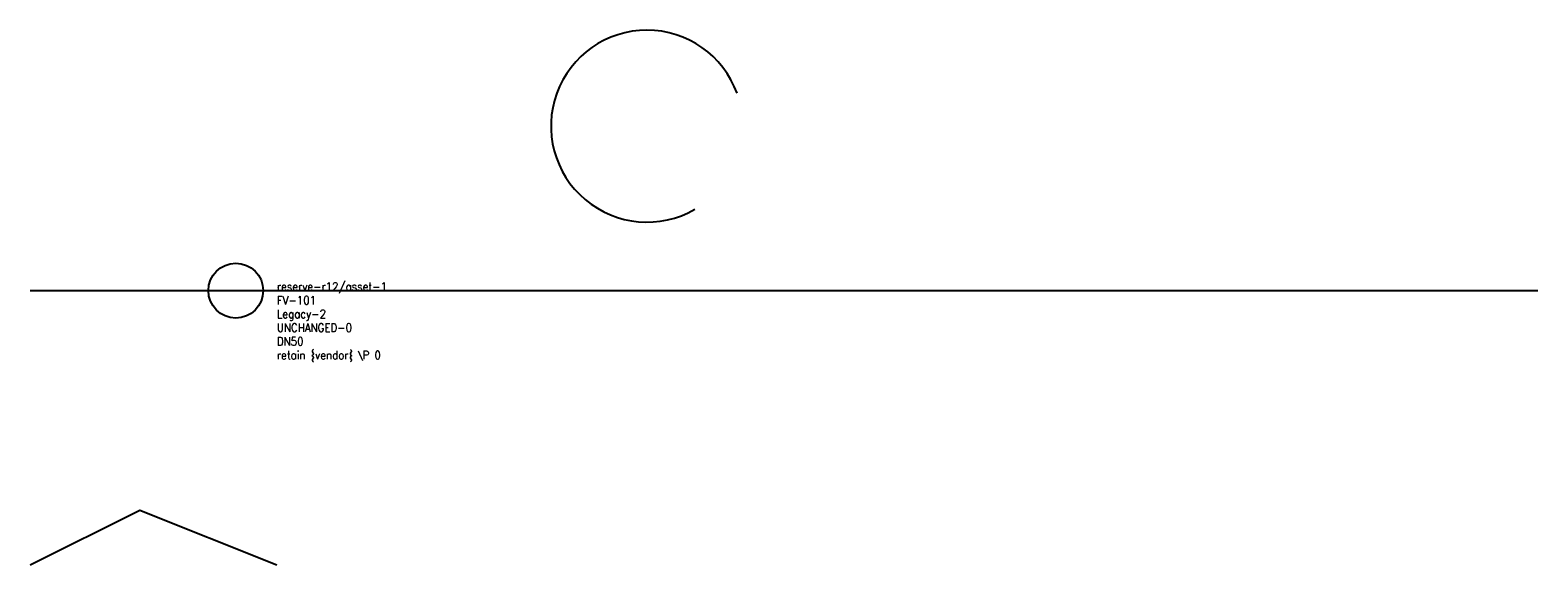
# Model space of a CAD drawing. Extents: x 0 to 110, y 0 to 39.
import ezdxf

# ---------------------------------------------------------------- set-up
doc = ezdxf.new("R2010")
doc.units = 0
doc.header["$MEASUREMENT"] = 0
doc.layers.add('LABEL', color=2, linetype='Continuous')
doc.layers.add('PIPE', color=3, linetype='Continuous')
doc.styles.add('textstyle3', font='Standard')

# ---------------------------------------------------------------- blocks, each defined once
blk = doc.blocks.new('ASSET')
blk.add_line((-3, 0), (3, 0))
blk.add_circle((0, 0), 2)
at = {"layer": 'LABEL', "style": 'textstyle3'}
for tag, p in [('ICT_ID', (3, 0)), ('TAG', (3, -1)), ('MODEL', (3, -2)), ('SERIAL', (3, -3)), ('VENDOR_PRIVATE', (3, -5)), ('SIZE', (3, -4))]:
    blk.add_attdef(tag, p, '', height=0.6, dxfattribs=at)

msp = doc.modelspace()

# ---------------------------------------------------------------- linework, layer by layer
msp.add_lwpolyline([(0, 0), (8, 4), (18, 0)])
msp.add_arc((45, 32), 7, 20, 300)
at = {"layer": 'PIPE'}
msp.add_line((0, 20), (110, 20), dxfattribs=at)

# ---------------------------------------------------------------- block references
ref = msp.add_blockref('ASSET', (15, 20), dxfattribs=at)
ref.add_attrib('ICT_ID', 'reserve-r12/asset-1', (18, 20), dxfattribs={"layer": 'LABEL', "height": 0.6, "style": 'textstyle3'})
ref.add_attrib('TAG', 'FV-101', (18, 19), dxfattribs={"layer": 'LABEL', "height": 0.6, "style": 'textstyle3'})
ref.add_attrib('MODEL', 'Legacy-2', (18, 18), dxfattribs={"layer": '0', "height": 0.6, "style": 'textstyle3'})
ref.add_attrib('SERIAL', 'UNCHANGED-0', (18, 17), dxfattribs={"layer": 'LABEL', "height": 0.6, "style": 'textstyle3'})
ref.add_attrib('SIZE', 'DN50', (18, 16), dxfattribs={"layer": 'LABEL', "height": 0.6, "style": 'textstyle3'})
ref.add_attrib('VENDOR_PRIVATE', 'retain {vendor} \\P 0', (18, 15), dxfattribs={"layer": 'LABEL', "height": 0.6, "style": 'textstyle3'})

doc.saveas('drawing.dxf')
